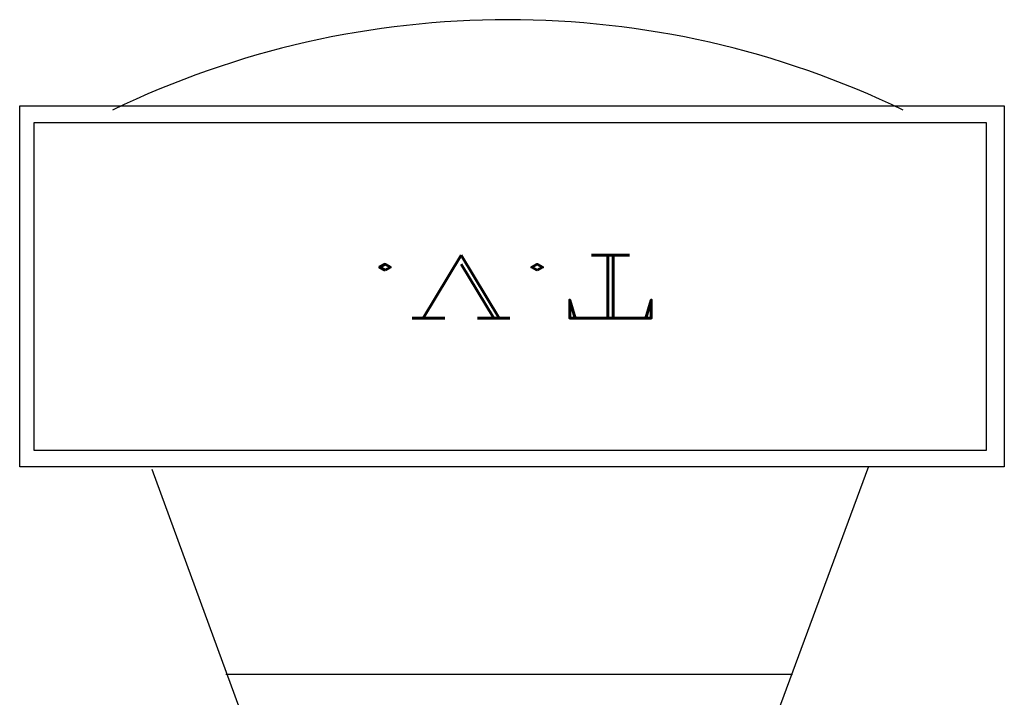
# Model space of a CAD drawing. Header units: inches. Extents: x 100794 to 106273, y 288 to 2276.
# Tile 19 of 149: x 102223 to 102255, y 620 to 642. Entities that reach past the tile are written whole.
import ezdxf
from ezdxf.enums import TextEntityAlignment as Align

# ---------------------------------------------------------------- set-up
doc = ezdxf.new("R2010")
doc.units = ezdxf.units.IN
doc.header["$MEASUREMENT"] = 0
doc.layers.get('0').update_dxf_attribs({"linetype": 'CONTINUOUS'})
doc.styles.add('COMPLEX', font='COMPLEX')

msp = doc.modelspace()

# ---------------------------------------------------------------- linework, layer by layer
at = {"color": 7}
for p, q in [((102222.58593, 638.77549), (102254.50202, 638.77609)), ((102222.58608, 627.07292), (102222.58593, 638.77549)), ((102254.50217, 638.77569), (102254.50217, 627.07312)), ((102223.05702, 638.24148), (102253.90924, 638.24207)), ((102223.05715, 627.60278), (102223.05702, 638.24148)), ((102253.90937, 638.24167), (102253.90937, 627.60298)), ((102253.90937, 627.60298), (102223.05715, 627.60278)), ((102254.50217, 627.07312), (102222.58608, 627.07292)), ((102231.14025, 615.36221), (102226.8838, 626.99181)), ((102250.09994, 627.08675), (102245.76574, 615.36221)), ((102247.63159, 620.34632), (102229.26469, 620.34632))]:
    msp.add_line(p, q, dxfattribs=at)
msp.add_arc((102238.41066, 612.09295), 29.47865, 64.235759, 115.764241, dxfattribs=at)

# ---------------------------------------------------------------- texts
at = {"color": 7, "style": 'COMPLEX', "width": 1.922268}
msp.add_text('T.V.', height=2.035384, rotation=180, dxfattribs=at).set_placement((102243.41104, 633.93431), (102233.72281, 633.93431), align=Align.FIT)

doc.saveas('drawing.dxf')
